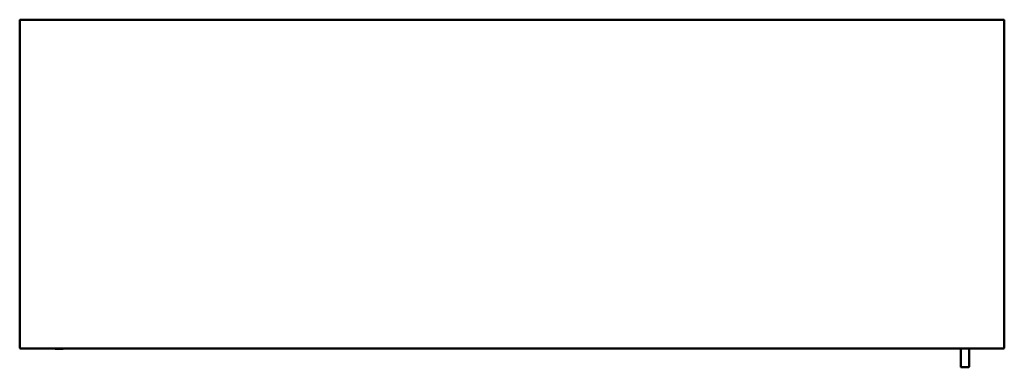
# Model space of a CAD drawing. Header units: millimetres. Extents: x 660 to 1860, y 680 to 1102.
import ezdxf

# ---------------------------------------------------------------- set-up
doc = ezdxf.new("R2010")
doc.units = ezdxf.units.MM
doc.header["$LTSCALE"] = 6
doc.layers.add('Visible (ISO)', color=7, linetype='Continuous', lineweight=50)

msp = doc.modelspace()

# ---------------------------------------------------------------- linework, layer by layer
at = {"layer": 'Visible (ISO)'}
for p, q in [((660, 1101.5), (660, 703.5)), ((1859, 1102.5), (661, 1102.5)), ((1860, 703.5), (1860, 1101.5)), ((661, 702.5), (1859, 702.5)), ((703.5, 702), (712.5, 702)), ((1807, 702.5), (1807, 680)), ((1817, 680), (1817, 702.5)), ((1807.5, 679.5), (1816.5, 679.5))]:
    msp.add_line(p, q, dxfattribs=at)
for centre, radius, start, end in [((661, 1101.5), 1, 90, 180), ((1859, 1101.5), 1, 0, 90), ((661, 703.5), 1, 180, 270), ((703.5, 702.5), 0.5, 180, 270), ((712.5, 702.5), 0.5, 270, 0), ((1859, 703.5), 1, 270, 0), ((1807.5, 680), 0.5, 180, 270), ((1816.5, 680), 0.5, 270, 0)]:
    msp.add_arc(centre, radius, start, end, dxfattribs=at)

doc.saveas('drawing.dxf')
